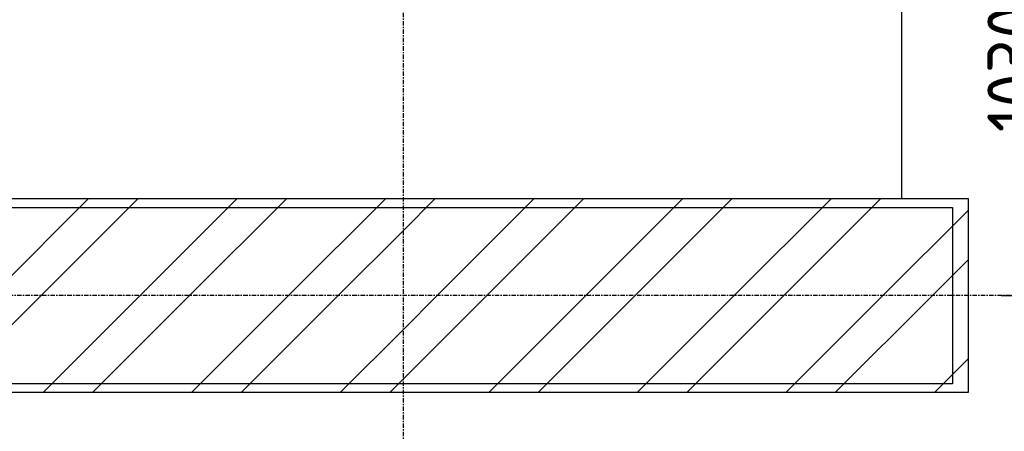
# Model space of a CAD drawing. Header units: metres. Extents: x -82085 to 58758, y -66901 to 95305.
# Tile 12 of 135: x 15922 to 18154, y -61398 to -60465. Entities that reach past the tile are written whole.
import ezdxf

# ---------------------------------------------------------------- set-up
doc = ezdxf.new("R2010")
doc.units = ezdxf.units.M
doc.header["$MEASUREMENT"] = 0
doc.header["$PDSIZE"] = -1
doc.linetypes.add('CENTER-LN', pattern=[19, 10, -3, 3, -3])
doc.layers.get('0').update_dxf_attribs({"linetype": 'CONTINUOUS'})
doc.layers.get('DEFPOINTS').update_dxf_attribs({"linetype": 'CONTINUOUS'})
for name, color, linetype in [('ARCERING', 10, 'CONTINUOUS'), ('DIM', 10, 'CONTINUOUS'), ('GEBOUW', 7, 'CONTINUOUS'), ('TEXT2', 7, 'CONTINUOUS')]:
    doc.layers.add(name, color=color, linetype=linetype)
doc.styles.get("Standard").update_dxf_attribs({"font": 'iso.shx'})
doc.dimstyles.get("Standard").update_dxf_attribs({"dimtxt": 0.18, "dimasz": 0.18, "dimexe": 0.18, "dimexo": 0.0625, "dimgap": 0.09, "dimtad": 0, "dimtih": 1, "dimtoh": 1, "dimdec": 4, "dimzin": 0, "dimdsep": 46, "dimtxsty": 'Standard', "dimcen": 0.09, "dimadec": 0, "dimazin": 0, "dimtfac": 1, "dimtdec": 4, "dimtofl": 0, "dimtmove": 0, "dimatfit": 3, "dimfxl": 1, "dimtolj": 1, "dimtzin": 0, "dimarcsym": 0})

# ---------------------------------------------------------------- blocks, each defined once
blk = doc.blocks.new('*D538')
at = {"layer": 'DEFPOINTS', "color": 0, "transparency": 16777216}
for p in [(17614.7, -60060.2), (18071.7, -61090.2), (18265.5, -61090.2)]:
    blk.add_point(p, dxfattribs=at)
at = {"layer": 'DIM', "color": 0, "lineweight": -2, "transparency": 16777216}
for p, q in [((17689.7, -60060.2), (18290.5, -60060.2)), ((18265.5, -60185.2), (18265.5, -60965.2)), ((18146.7, -61090.2), (18290.5, -61090.2))]:
    blk.add_line(p, q, dxfattribs=at)
at = {"layer": 'DIM', "color": 0, "transparency": 16777216}
for points in [[(18244.7, -60185.2), (18286.3, -60185.2), (18265.5, -60060.2)], [(18244.7, -60965.2), (18286.3, -60965.2), (18265.5, -61090.2)]]:
    blk.add_solid(points, dxfattribs=at)
at = {"layer": 'DIM', "color": 0, "transparency": 16777216, "insert": (18178, -60575.2), "char_height": 125, "attachment_point": 5, "rotation": 90}
blk.add_mtext('\\A1;1030', dxfattribs=at)
blk = doc.blocks.new('*X465')
at = {"color": 0}
for p, q in [((16207.5, 64700.9, 3239), (16427.5, 64920.9, 3239)), ((16319.7, 64700.9, 3239), (16539.7, 64920.9, 3239)), ((16544.3, 64700.9, 3239), (16764.3, 64920.9, 3239)), ((16656.5, 64700.9, 3239), (16876.5, 64920.9, 3239)), ((16881, 64700.9, 3239), (17101, 64920.9, 3239)), ((17141.2, 64848.8, 3239), (17213.3, 64920.9, 3239)), ((17217.8, 64700.9, 3239), (17437.8, 64920.9, 3239)), ((17330, 64700.9, 3239), (17550, 64920.9, 3239)), ((17554.5, 64700.9, 3239), (17774.5, 64920.9, 3239)), ((17666.8, 64700.9, 3239), (17886.8, 64920.9, 3239)), ((17891.3, 64700.9, 3239), (18111.3, 64920.9, 3239)), ((18003.5, 64700.9, 3239), (18223.5, 64920.9, 3239)), ((18228.1, 64700.9, 3239), (18421.2, 64894.1, 3239)), ((16993.3, 64700.9, 3239), (17141.2, 64848.8, 3239)), ((18340.3, 64700.9, 3239), (18421.2, 64781.8, 3239)), ((16099.7, 64480.9, 3239), (16319.7, 64700.9, 3239)), ((16324.3, 64480.9, 3239), (16544.3, 64700.9, 3239)), ((16436.5, 64480.9, 3239), (16656.5, 64700.9, 3239)), ((16661, 64480.9, 3239), (16881, 64700.9, 3239)), ((16773.3, 64480.9, 3239), (16993.3, 64700.9, 3239)), ((17141.2, 64624.3, 3239), (17217.8, 64700.9, 3239)), ((17141.2, 64512.1, 3239), (17330, 64700.9, 3239)), ((17334.5, 64480.9, 3239), (17554.5, 64700.9, 3239)), ((17446.8, 64480.9, 3239), (17666.8, 64700.9, 3239)), ((17671.3, 64480.9, 3239), (17891.3, 64700.9, 3239)), ((17783.5, 64480.9, 3239), (18003.5, 64700.9, 3239)), ((18008.1, 64480.9, 3239), (18228.1, 64700.9, 3239)), ((18120.3, 64480.9, 3239), (18340.3, 64700.9, 3239)), ((16997.8, 64480.9, 3239), (17141.2, 64624.3, 3239)), ((18344.8, 64480.9, 3239), (18421.2, 64557.3, 3239)), ((17110, 64480.9, 3239), (17141.2, 64512.1, 3239))]:
    blk.add_line(p, q, dxfattribs=at)
blk = doc.blocks.new('Gebouw')
at = {"linetype": 'ByBlock', "lineweight": -2}
blk.add_lwpolyline([(-26375, 4325), (-23875, 4325), (-23875, 3925), (-26375, 3925)], close=True, dxfattribs=at)

msp = doc.modelspace()

# ---------------------------------------------------------------- linework, layer by layer
at = {"layer": 'GEBOUW', "elevation": 3238.98623}
msp.add_lwpolyline([(17921.68034, -59350.65241), (17921.68034, -58805.20241), (4341.68034, -58805.20241), (4341.68034, -60920.20241), (6461.68034, -60920.20241), (6461.68034, -61310.20241), (8511.68034, -61310.20241), (8511.68034, -60870.20241), (11071.68034, -60870.20241), (11071.68034, -60920.20241), (13461.68034, -60920.20241), (13461.68034, -61310.20241), (15511.68034, -61310.20241), (15511.68034, -60870.20241), (17921.68034, -60870.20241), (17921.68034, -59569.75241)], dxfattribs=at)
msp.add_lwpolyline([(15511.68034, -61310.20241), (15511.68034, -60870.20241), (18071.68034, -60870.20241), (18071.68034, -61310.20241)], close=True, dxfattribs=at)
at = {"layer": 'TEXT2', "color": 1, "linetype": 'CENTER-LN'}
for p, q in [((16791.68034, -65493.87868, 3238.98623), (16791.68034, -51862.49394, 3238.98623)), ((42411.62204, -61090.20241, 3238.98623), (2791.68034, -61090.20241, 3238.98623))]:
    msp.add_line(p, q, dxfattribs=at)

# ---------------------------------------------------------------- block references
at = {"layer": 'ARCERING'}
msp.add_blockref('*X465', (-349.54789, -125791.08153, 3238.98623), dxfattribs=at)
at = {"layer": 'GEBOUW'}
msp.add_blockref('Gebouw', (41911.68019, -65215.20575, 3238.98623), dxfattribs=at)

# ---------------------------------------------------------------- dimensions: what is measured, and where the dimension line sits
at = {"layer": 'DIM'}
dim = msp.add_linear_dim(base=(18265.49148, -61090.20241, 3238.98623), p1=(17614.68034, -60060.20241, 3238.98623), p2=(18071.68034, -61090.20241, 3238.98623), angle=90, dimstyle='Standard', override={"dimtxt": 125, "dimasz": 125, "dimexe": 25, "dimexo": 75, "dimgap": 25, "dimtad": 1, "dimtih": 0, "dimtoh": 0, "dimdec": 0, "dimzin": 3, "dimcen": 0, "dimtfac": 0.008, "dimtdec": 0, "dimtmove": 0, "dimtzin": 3}, dxfattribs=at)
dim.commit()
dim.dimension.update_dxf_attribs({"geometry": '*D538', "text_midpoint": (18177.99148, -60575.20241, 3238.98623)})

doc.saveas('drawing.dxf')
